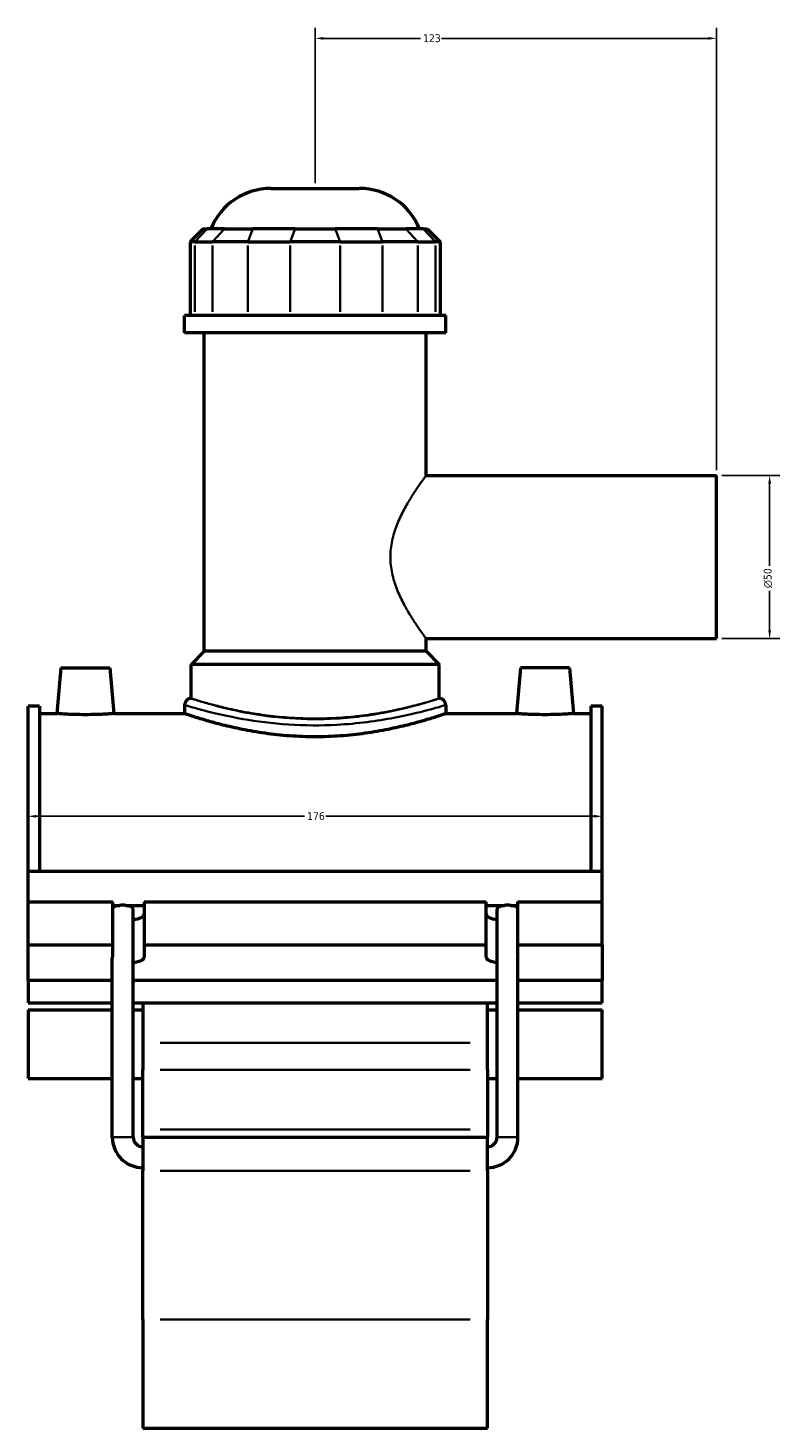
# Model space of a CAD drawing. Header units: millimetres. Extents: x -265 to 986, y -127 to 1177.
# Tile 2 of 7: x -265 to -35, y 237 to 666. Entities that reach past the tile are written whole.
import ezdxf

# ---------------------------------------------------------------- set-up
doc = ezdxf.new("R2010")
doc.units = ezdxf.units.MM
for name, color, linetype, lineweight in [('Dimension (ANSI)', 7, 'Continuous', 25), ('Visible (ANSI)', 7, 'Continuous', 50), ('Visible Narrow (ANSI)', 7, 'Continuous', 35)]:
    doc.layers.add(name, color=color, linetype=linetype, lineweight=lineweight)
doc.styles.add('Note Text (ANSI)', font='tahoma.ttf')
doc.dimstyles.new('Default - mm (ANSI)', dxfattribs={"dimtxt": 2.4, "dimasz": 2.5, "dimexe": 3.175, "dimexo": 1.6002, "dimgap": 0.8, "dimtad": 0, "dimtoh": 1, "dimdec": 0, "dimrnd": 1e-08, "dimzin": 4, "dimdsep": 46, "dimtxsty": 'Note Text (ANSI)', "dimcen": 0.09, "dimdle": 10, "dimclrd": 256, "dimclre": 256, "dimclrt": 5, "dimadec": 1, "dimazin": 1, "dimtfac": 1.27, "dimtofl": 0, "dimtmove": 0, "dimatfit": 3, "dimfxl": 1, "dimtolj": 1, "dimtzin": 4, "dimlwd": -1, "dimlwe": -1, "dimarcsym": 0})

# ---------------------------------------------------------------- blocks, each defined once
blk = doc.blocks.new('*D7')
at = {"layer": 'Defpoints', "color": 0, "transparency": 16777216}
for p in [(-265.45, 425.32), (-89.45, 425.32), (-89.45, 424.83)]:
    blk.add_point(p, dxfattribs=at)
at = {"layer": 'Dimension (ANSI)', "transparency": 16777216}
for p, q in [((-262.95, 424.83), (-180.71, 424.83)), ((-91.95, 424.83), (-174.18, 424.83))]:
    blk.add_line(p, q, dxfattribs=at)
for points in [[(-262.95, 425.25), (-262.95, 424.41), (-265.45, 424.83)], [(-91.95, 425.25), (-91.95, 424.41), (-89.45, 424.83)]]:
    blk.add_solid(points, dxfattribs=at)
at = {"layer": 'Dimension (ANSI)', "color": 5, "transparency": 16777216, "insert": (-179.91, 426.08), "char_height": 2.4, "attachment_point": 1, "style": 'Note Text (ANSI)'}
blk.add_mtext('\\A1;176', dxfattribs=at)
blk = doc.blocks.new('*D8')
at = {"layer": 'Defpoints', "color": 0, "transparency": 16777216}
for p in [(-177.45, 663.3), (-177.45, 617.3), (-54.45, 529.3)]:
    blk.add_point(p, dxfattribs=at)
at = {"layer": 'Dimension (ANSI)', "transparency": 16777216}
for p, q in [((-177.45, 618.9), (-177.45, 666.48)), ((-54.45, 530.9), (-54.45, 666.48)), ((-174.95, 663.3), (-145.17, 663.3)), ((-56.95, 663.3), (-138.72, 663.3))]:
    blk.add_line(p, q, dxfattribs=at)
for points in [[(-174.95, 663.72), (-174.95, 662.89), (-177.45, 663.3)], [(-56.95, 663.72), (-56.95, 662.89), (-54.45, 663.3)]]:
    blk.add_solid(points, dxfattribs=at)
at = {"layer": 'Dimension (ANSI)', "color": 5, "transparency": 16777216, "insert": (-144.37, 664.55), "char_height": 2.4, "attachment_point": 1, "style": 'Note Text (ANSI)'}
blk.add_mtext('\\A1;123', dxfattribs=at)
blk = doc.blocks.new('*D9')
at = {"layer": 'Defpoints', "color": 0, "transparency": 16777216}
for p in [(-54.45, 529.3), (-54.45, 479.3), (-38.18, 479.3)]:
    blk.add_point(p, dxfattribs=at)
at = {"layer": 'Dimension (ANSI)', "transparency": 16777216}
for p, q in [((-52.85, 529.3), (-35, 529.3)), ((-38.18, 526.8), (-38.18, 501.63)), ((-38.18, 481.8), (-38.18, 493.97)), ((-52.85, 479.3), (-35, 479.3))]:
    blk.add_line(p, q, dxfattribs=at)
for points in [[(-38.59, 526.8), (-37.76, 526.8), (-38.18, 529.3)], [(-38.59, 481.8), (-37.76, 481.8), (-38.18, 479.3)]]:
    blk.add_solid(points, dxfattribs=at)
at = {"layer": 'Dimension (ANSI)', "color": 5, "transparency": 16777216, "insert": (-39.98, 494.77), "char_height": 2.4, "attachment_point": 1, "rotation": 90, "style": 'Note Text (ANSI)'}
blk.add_mtext('\\A1;{\\fAIGDT|b0|i0;\\H2.4000;\\ln}\\fTahoma|b0|i0;\\H2.4000;50', dxfattribs=at)

msp = doc.modelspace()

# ---------------------------------------------------------------- linework, layer by layer
at = {"layer": 'Visible (ANSI)'}
for p, q in [((-190.95, 617.3), (-163.94, 617.3)), ((-211.8, 604.91), (-215.8, 600.91)), ((-214.28, 600.91), (-215.8, 600.91)), ((-215.8, 600.91), (-215.8, 578.36)), ((-214.28, 600.91), (-208.9, 600.91)), ((-211.8, 604.91), (-210.58, 604.91)), ((-205.21, 604.91), (-210.58, 604.91)), ((-198.08, 600.91), (-208.9, 600.91)), ((-205.21, 604.91), (-196.55, 604.91)), ((-198.08, 600.91), (-185.1, 600.91)), ((-183.57, 604.91), (-196.55, 604.91)), ((-169.79, 600.91), (-185.1, 600.91)), ((-183.57, 604.91), (-171.32, 604.91)), ((-158.35, 604.91), (-171.32, 604.91)), ((-169.79, 600.91), (-156.82, 600.91)), ((-158.35, 604.91), (-149.69, 604.91)), ((-145.99, 600.91), (-156.82, 600.91)), ((-144.31, 604.91), (-149.69, 604.91)), ((-145.99, 600.91), (-140.62, 600.91)), ((-144.31, 604.91), (-143.1, 604.91)), ((-143.1, 604.91), (-139.1, 600.91)), ((-139.1, 600.91), (-140.62, 600.91)), ((-139.1, 600.91), (-139.1, 578.36)), ((-137.45, 578.36), (-217.45, 578.36)), ((-217.45, 573.05), (-217.45, 578.36)), ((-137.45, 573.05), (-137.45, 578.36)), ((-137.45, 573.05), (-217.45, 573.05)), ((-211.45, 475.4), (-211.45, 573.05)), ((-143.45, 529.3), (-143.45, 573.05)), ((-143.45, 529.3), (-54.45, 529.3)), ((-54.45, 479.3), (-54.45, 529.3)), ((-143.45, 475.4), (-143.45, 479.3)), ((-143.45, 479.3), (-54.45, 479.3)), ((-211.45, 475.4), (-215.45, 471.4)), ((-143.45, 475.4), (-211.45, 475.4)), ((-143.45, 475.4), (-139.45, 471.4)), ((-255.35, 470.3), (-256.57, 456.3)), ((-255.35, 470.3), (-240.35, 470.3)), ((-240.35, 470.3), (-239.12, 456.3)), ((-139.45, 471.4), (-215.45, 471.4)), ((-215.45, 460.94), (-215.45, 471.4)), ((-139.45, 460.94), (-139.45, 471.4)), ((-114.55, 470.3), (-115.77, 456.3)), ((-99.55, 470.3), (-114.55, 470.3)), ((-99.55, 470.3), (-98.32, 456.3)), ((-265.45, 408.03), (-265.45, 458.62)), ((-261.93, 458.62), (-265.45, 458.62)), ((-261.93, 458.62), (-261.93, 408.03)), ((-261.93, 456.3), (-256.57, 456.3)), ((-239.12, 456.3), (-217.45, 456.3)), ((-217.45, 458.94), (-217.45, 456.3)), ((-137.45, 458.94), (-137.45, 456.3)), ((-137.45, 456.3), (-115.77, 456.3)), ((-98.32, 456.3), (-92.97, 456.3)), ((-92.97, 458.62), (-92.97, 408.03)), ((-89.45, 458.62), (-92.97, 458.62)), ((-89.45, 408.03), (-89.45, 458.62)), ((-265.45, 408.03), (-89.45, 408.03)), ((-265.45, 398.6), (-265.45, 408.03)), ((-89.45, 398.6), (-89.45, 408.03)), ((-265.45, 398.6), (-239.45, 398.6)), ((-265.45, 385.45), (-265.45, 398.6)), ((-239.45, 385.45), (-239.45, 398.6)), ((-239.45, 397.51), (-237.3, 397.51)), ((-235.52, 397.51), (-229.85, 397.51)), ((-233.21, 326.46), (-233.21, 396.39)), ((-229.85, 398.6), (-229.85, 385.45)), ((-229.85, 398.6), (-125.05, 398.6)), ((-125.05, 385.45), (-125.05, 398.6)), ((-125.05, 397.51), (-119.38, 397.51)), ((-121.69, 326.46), (-121.69, 396.39)), ((-117.6, 397.51), (-115.45, 397.51)), ((-115.45, 398.6), (-115.45, 385.45)), ((-115.45, 398.6), (-89.45, 398.6)), ((-89.45, 385.45), (-89.45, 398.6)), ((-265.45, 385.45), (-239.45, 385.45)), ((-265.45, 374.5), (-265.45, 385.45)), ((-239.45, 381.86), (-239.45, 385.45)), ((-229.85, 385.45), (-229.85, 381.62)), ((-229.85, 385.45), (-125.05, 385.45)), ((-125.05, 381.62), (-125.05, 385.45)), ((-115.45, 385.45), (-115.45, 381.86)), ((-115.45, 385.45), (-89.45, 385.45)), ((-89.45, 385.45), (-89.45, 374.5)), ((-239.61, 326.46), (-239.61, 381.49)), ((-115.29, 326.46), (-115.29, 381.49)), ((-239.61, 374.5), (-265.45, 374.5)), ((-265.45, 374.5), (-265.45, 367.67)), ((-121.69, 374.5), (-233.21, 374.5)), ((-89.45, 374.5), (-115.29, 374.5)), ((-89.45, 367.67), (-89.45, 374.5)), ((-265.45, 367.67), (-239.61, 367.67)), ((-265.45, 365.53), (-265.45, 344.45)), ((-265.45, 365.53), (-239.61, 365.53)), ((-233.21, 367.67), (-121.69, 367.67)), ((-233.21, 365.53), (-230.25, 365.53)), ((-230.25, 367.67), (-230.25, 355.42)), ((-124.65, 355.42), (-124.65, 367.67)), ((-124.65, 365.53), (-121.69, 365.53)), ((-115.29, 367.67), (-89.45, 367.67)), ((-115.29, 365.53), (-89.45, 365.53)), ((-89.45, 344.45), (-89.45, 365.53)), ((-230.25, 355.42), (-230.25, 347.11)), ((-124.65, 347.11), (-124.65, 355.42)), ((-265.45, 344.45), (-239.61, 344.45)), ((-233.21, 344.45), (-230.25, 344.45)), ((-230.25, 328.77), (-230.25, 347.11)), ((-124.65, 347.11), (-124.65, 328.77)), ((-124.65, 344.45), (-121.69, 344.45)), ((-115.29, 344.45), (-89.45, 344.45)), ((-230.25, 326.5), (-230.25, 328.77)), ((-230.25, 326.5), (-230.25, 316.1)), ((-230.25, 326.5), (-124.65, 326.5)), ((-124.65, 328.77), (-124.65, 326.5)), ((-124.65, 316.1), (-124.65, 326.5)), ((-230.25, 270.53), (-230.25, 316.1)), ((-124.65, 316.1), (-124.65, 270.53)), ((-230.25, 270.53), (-230.25, 237.3)), ((-124.65, 237.3), (-124.65, 270.53)), ((-230.25, 237.3), (-124.65, 237.3))]:
    msp.add_line(p, q, dxfattribs=at)
for centre, radius, start, end in [((-190.95, 597.3), 20, 90, 157.6353), ((-163.94, 597.3), 20, 22.3647, 90), ((-215.45, 458.94), 2, 90, 180), ((-139.45, 458.94), 2, 0, 90), ((-230.25, 326.46), 9.36, 180, 270), ((-230.25, 326.46), 2.96, 180, 270), ((-124.65, 326.46), 9.36, 270, 0), ((-124.65, 326.46), 2.96, 270, 0)]:
    msp.add_arc(centre, radius, start, end, dxfattribs=at)
for centre, major_axis, ratio, start_param, end_param in [((-236.41, 396.39), (3.2, 0), 0.36397, 1.853028, 2.824032), ((-236.41, 396.39), (-3.2, 0), 0.36397, 4.430157, 4.994621), ((-236.41, 396.39), (3.2, 0), 0.36397, 0, 1.288564), ((-118.49, 396.39), (3.2, 0), 0.36397, 1.853028, 3.141593), ((-118.49, 396.39), (-3.2, 0), 0.36397, 4.430157, 4.994621), ((-118.49, 396.39), (3.2, 0), 0.36397, 0.31756, 1.288564), ((-234.65, 394.77), (4.8, 0), 0.34202, 5.017082, 6.283185), ((-120.25, 394.77), (-4.8, 0), 0.34202, 0, 1.266104), ((-236.41, 381.49), (3.2, 0), 0.36397, 2.824032, 3.141593), ((-234.65, 381.62), (4.8, 0), 0.34202, 5.017082, 6.283185), ((-120.25, 381.62), (-4.8, 0), 0.34202, 0, 1.266104), ((-118.49, 381.49), (3.2, 0), 0.36397, 0, 0.31756)]:
    msp.add_ellipse(centre, major_axis=major_axis, ratio=ratio, start_param=start_param, end_param=end_param, dxfattribs=at)
for points, knots in [([(-239.12, 456.3), (-239.12, 456.3), (-239.34, 456.29), (-240.23, 456.22), (-240.9, 456.18), (-242.44, 456.1), (-243.42, 456.05), (-245.58, 455.99), (-246.75, 455.97), (-248.95, 455.97), (-250.12, 455.99), (-252.27, 456.05), (-253.25, 456.1), (-254.8, 456.18), (-255.47, 456.22), (-256.35, 456.29), (-256.57, 456.3), (-256.57, 456.3)], [1.317332, 1.317332, 1.317332, 1.317332, 1.646255, 1.646255, 1.975177, 1.975177, 2.304921, 2.304921, 2.634664, 2.634664, 2.964122, 2.964122, 3.29358, 3.29358, 3.622788, 3.622788, 3.951996, 3.951996, 3.951996, 3.951996]), ([(-137.45, 456.3), (-137.45, 456.3), (-137.69, 456.22), (-138.71, 455.87), (-139.49, 455.61), (-141.54, 454.95), (-142.81, 454.56), (-145.74, 453.7), (-147.4, 453.24), (-150.93, 452.36), (-152.92, 451.9), (-157.27, 451.02), (-159.62, 450.61), (-164.54, 449.92), (-167.11, 449.65), (-172.3, 449.28), (-174.91, 449.19), (-179.98, 449.19), (-182.6, 449.28), (-187.78, 449.65), (-190.35, 449.92), (-195.27, 450.61), (-197.63, 451.02), (-201.97, 451.9), (-203.97, 452.36), (-207.5, 453.24), (-209.15, 453.7), (-212.08, 454.56), (-213.35, 454.95), (-215.4, 455.61), (-216.18, 455.87), (-217.2, 456.22), (-217.45, 456.3), (-217.45, 456.3)], [6.081377, 6.081377, 6.081377, 6.081377, 6.841346, 6.841346, 7.601315, 7.601315, 8.361283, 8.361283, 9.121252, 9.121252, 9.881628, 9.881628, 10.642003, 10.642003, 11.402379, 11.402379, 12.162755, 12.162755, 12.923131, 12.923131, 13.683506, 13.683506, 14.443882, 14.443882, 15.204258, 15.204258, 15.964226, 15.964226, 16.724195, 16.724195, 17.484164, 17.484164, 18.244132, 18.244132, 18.244132, 18.244132]), ([(-98.32, 456.3), (-98.32, 456.3), (-98.54, 456.29), (-99.43, 456.22), (-100.1, 456.18), (-101.65, 456.1), (-102.63, 456.05), (-104.78, 455.99), (-105.95, 455.97), (-107.05, 455.97), (-108.15, 455.97), (-109.32, 455.99), (-111.47, 456.05), (-112.45, 456.1), (-114, 456.18), (-114.67, 456.22), (-115.55, 456.29), (-115.77, 456.3), (-115.77, 456.3)], [3.951996, 3.951996, 3.951996, 3.951996, 4.281204, 4.281204, 4.610412, 4.610412, 4.93987, 4.93987, 5.269327, 5.269327, 5.269327, 5.599071, 5.599071, 5.928814, 5.928814, 6.257737, 6.257737, 6.586659, 6.586659, 6.586659, 6.586659])]:
    msp.add_open_spline(points, degree=3, knots=knots, dxfattribs=at)
at = {"layer": 'Visible Narrow (ANSI)'}
for p, q in [((-210.77, 604.71), (-214.09, 601.11)), ((-208.72, 601.11), (-205.39, 604.71)), ((-196.62, 604.71), (-198, 601.11)), ((-183.65, 604.71), (-185.02, 601.11)), ((-171.25, 604.71), (-169.87, 601.11)), ((-158.27, 604.71), (-156.89, 601.11)), ((-149.5, 604.71), (-146.18, 601.11)), ((-144.13, 604.71), (-140.8, 601.11)), ((-214.28, 579.49), (-214.28, 599.78)), ((-208.9, 599.78), (-208.9, 579.49)), ((-198.08, 579.49), (-198.08, 599.78)), ((-185.1, 599.78), (-185.1, 579.49)), ((-169.79, 579.49), (-169.79, 599.78)), ((-156.82, 599.78), (-156.82, 579.49)), ((-145.99, 579.49), (-145.99, 599.78)), ((-140.62, 599.78), (-140.62, 579.49)), ((-129.93, 355.42), (-224.97, 355.42)), ((-224.97, 347.11), (-129.93, 347.11)), ((-233.25, 326.46), (-239.57, 326.46)), ((-224.97, 328.77), (-129.93, 328.77)), ((-121.65, 326.46), (-115.33, 326.46)), ((-224.97, 316.1), (-129.93, 316.1)), ((-224.97, 270.53), (-129.93, 270.53))]:
    msp.add_line(p, q, dxfattribs=at)
for points, knots in [([(-143.45, 479.3), (-143.45, 479.3), (-143.57, 479.47), (-144.05, 480.13), (-144.42, 480.64), (-145.34, 481.93), (-145.89, 482.73), (-147.1, 484.55), (-147.76, 485.56), (-149.06, 487.71), (-149.77, 488.93), (-151.16, 491.59), (-151.83, 493.03), (-153.02, 496.07), (-153.52, 497.67), (-154.22, 500.95), (-154.4, 502.63), (-154.4, 505.97), (-154.22, 507.66), (-153.52, 510.94), (-153.02, 512.54), (-151.83, 515.57), (-151.16, 517.01), (-149.77, 519.67), (-149.06, 520.89), (-147.76, 523.05), (-147.1, 524.06), (-145.89, 525.87), (-145.34, 526.67), (-144.42, 527.97), (-144.05, 528.47), (-143.57, 529.14), (-143.45, 529.3), (-143.45, 529.3)], [3.973748, 3.973748, 3.973748, 3.973748, 4.465762, 4.465762, 4.957776, 4.957776, 5.449789, 5.449789, 5.941803, 5.941803, 6.443226, 6.443226, 6.94465, 6.94465, 7.446073, 7.446073, 7.947497, 7.947497, 8.44892, 8.44892, 8.950344, 8.950344, 9.451767, 9.451767, 9.953191, 9.953191, 10.445204, 10.445204, 10.937218, 10.937218, 11.429232, 11.429232, 11.921245, 11.921245, 11.921245, 11.921245]), ([(-139.45, 460.94), (-139.45, 460.94), (-139.62, 460.89), (-140.73, 460.53), (-142.4, 459.99), (-147.33, 458.59), (-150.64, 457.73), (-159.36, 455.96), (-165.1, 455.11), (-175.78, 454.5), (-180.57, 454.54), (-189.92, 455.19), (-194.45, 455.82), (-202.88, 457.39), (-206.66, 458.35), (-211.12, 459.6), (-212.43, 459.99), (-214.36, 460.59), (-214.99, 460.79), (-215.39, 460.92), (-215.45, 460.94), (-215.45, 460.94)], [18.231106, 18.231106, 18.231106, 18.231106, 18.858795, 18.858795, 20.308283, 20.308283, 21.806105, 21.806105, 23.667527, 23.667527, 25.095332, 25.095332, 26.569808, 26.569808, 28.198653, 28.198653, 29.118358, 29.118358, 30.015224, 30.015224, 30.38518, 30.38518, 30.38518, 30.38518]), ([(-139.45, 460.94), (-139.45, 460.94), (-139.68, 460.87), (-140.65, 460.57), (-141.39, 460.34), (-143.33, 459.77), (-144.54, 459.43), (-147.32, 458.69), (-148.9, 458.3), (-152.26, 457.53), (-154.15, 457.13), (-158.28, 456.38), (-160.52, 456.02), (-165.2, 455.43), (-167.64, 455.19), (-172.56, 454.88), (-175.04, 454.8), (-179.85, 454.8), (-182.33, 454.88), (-187.25, 455.19), (-189.7, 455.43), (-194.37, 456.02), (-196.61, 456.38), (-200.74, 457.13), (-202.64, 457.53), (-205.99, 458.3), (-207.57, 458.69), (-210.36, 459.43), (-211.56, 459.77), (-213.51, 460.34), (-214.25, 460.57), (-215.22, 460.87), (-215.45, 460.94), (-215.45, 460.94)], [5.768305, 5.768305, 5.768305, 5.768305, 6.489211, 6.489211, 7.210118, 7.210118, 7.931024, 7.931024, 8.651931, 8.651931, 9.3731, 9.3731, 10.09427, 10.09427, 10.81544, 10.81544, 11.53661, 11.53661, 12.25778, 12.25778, 12.97895, 12.97895, 13.70012, 13.70012, 14.42129, 14.42129, 15.142196, 15.142196, 15.863102, 15.863102, 16.584009, 16.584009, 17.304915, 17.304915, 17.304915, 17.304915]), ([(-217.45, 458.94), (-217.45, 458.94), (-217.39, 458.92), (-216.96, 458.8), (-216.3, 458.59), (-214.27, 458.01), (-212.89, 457.62), (-208.2, 456.39), (-204.21, 455.45), (-195.34, 453.9), (-190.58, 453.28), (-180.74, 452.64), (-175.69, 452.61), (-164.45, 453.21), (-158.41, 454.04), (-149.23, 455.78), (-145.74, 456.63), (-140.55, 458.01), (-138.8, 458.54), (-137.63, 458.89), (-137.45, 458.94), (-137.45, 458.94)], [-30.38518, -30.38518, -30.38518, -30.38518, -30.015224, -30.015224, -29.118358, -29.118358, -28.198653, -28.198653, -26.569808, -26.569808, -25.095332, -25.095332, -23.667527, -23.667527, -21.806105, -21.806105, -20.308283, -20.308283, -18.858795, -18.858795, -18.231106, -18.231106, -18.231106, -18.231106])]:
    msp.add_open_spline(points, degree=3, knots=knots, dxfattribs=at)

# ---------------------------------------------------------------- dimensions: what is measured, and where the dimension line sits
at = {"layer": 'Dimension (ANSI)'}
for base, p1, p2, override, picture, middle in [((-177.45, 663.3), (-54.45, 529.3), (-177.45, 617.3), {"dimgap": 0.8, "dimtoh": 0, "dimdec": 0, "dimtol": 0, "dimlim": 0, "dimtp": 0, "dimtm": 0, "dimtdec": 2, "dimatfit": 1}, '*D8', (-141.95, 663.3)), ((-89.45, 424.83), (-265.45, 425.32), (-89.45, 425.32), {"dimgap": 0.8, "dimtoh": 0, "dimdec": 0, "dimse1": 1, "dimse2": 1, "dimtol": 0, "dimlim": 0, "dimtp": 0, "dimtm": 0, "dimtdec": 2, "dimatfit": 1}, '*D7', (-177.45, 424.83))]:
    dim = msp.add_linear_dim(base=base, p1=p1, p2=p2, angle=180, dimstyle='Default - mm (ANSI)', override=override, dxfattribs=at)
    dim.commit()
    dim.dimension.update_dxf_attribs({"geometry": picture, "text_midpoint": middle, "dimtype": 160})
dim = msp.add_linear_dim(base=(-38.18, 479.3), p1=(-54.45, 529.3), p2=(-54.45, 479.3), angle=90, text='{\\fAIGDT|b0|i0;\\H2.4000;\\ln}\\fTahoma|b0|i0;\\H2.4000;<>', dimstyle='Default - mm (ANSI)', override={"dimgap": 0.8, "dimtoh": 0, "dimdec": 0, "dimtol": 0, "dimlim": 0, "dimtp": 0, "dimtm": 0, "dimtdec": 2, "dimatfit": 1}, dxfattribs=at)
dim.commit()
dim.dimension.update_dxf_attribs({"geometry": '*D9', "text_midpoint": (-38.18, 497.8), "dimtype": 160})

doc.saveas('drawing.dxf')
